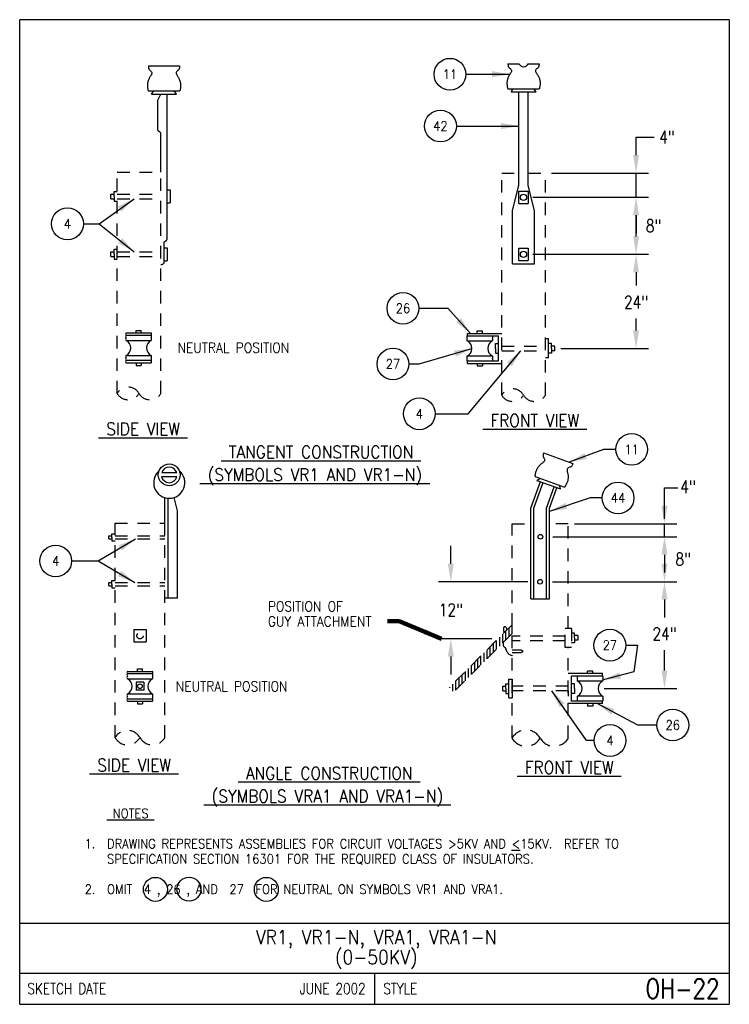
# Model space of a CAD drawing. Extents: x 0 to 7.1, y 0 to 9.85.
import ezdxf
from ezdxf.enums import TextEntityAlignment as Align

# ---------------------------------------------------------------- set-up
doc = ezdxf.new("R2010")
doc.units = 0
doc.header["$MEASUREMENT"] = 0
doc.linetypes.add('HIDDEN2', pattern=[0.1875, 0.125, -0.0625])
doc.layers.get('0').update_dxf_attribs({"color": 2, "linetype": 'CONTINUOUS'})
doc.layers.add('E-DETL', color=2, linetype='CONTINUOUS')
doc.layers.add('E-DETL-TEXT', color=3, linetype='CONTINUOUS')
doc.styles.add('ROMANS', font='ROMANS.SHX', dxfattribs={"width": 0.8})
doc.styles.get("Standard").update_dxf_attribs({"font": 'ROMANS.SHX', "width": 0.8, "height": 0.125})
doc.dimstyles.get("Standard").update_dxf_attribs({"dimtxt": 0.18, "dimasz": 0.18, "dimexe": 0.18, "dimexo": 0.0625, "dimgap": 0.09, "dimtad": 0, "dimtih": 1, "dimtoh": 1, "dimdec": 4, "dimzin": 0, "dimdsep": 46, "dimtxsty": 'Standard', "dimcen": 0.09, "dimadec": 0, "dimazin": 0, "dimtfac": 1, "dimtdec": 4, "dimtofl": 0, "dimtmove": 0, "dimatfit": 3, "dimfxl": 0, "dimtolj": 1, "dimtzin": 0, "dimarcsym": 0})

# ---------------------------------------------------------------- blocks, each defined once
blk = doc.blocks.new('*X0')
at = {"color": 0}
for p, q in [((4.8437, 3.4804), (4.8437, 3.5668)), ((4.875, 3.512), (4.875, 3.5979)), ((4.9062, 3.5436), (4.9062, 3.6291)), ((4.75, 3.3855), (4.75, 3.4734)), ((4.7812, 3.4171), (4.7812, 3.5045)), ((4.8125, 3.4488), (4.8125, 3.5356)), ((4.625, 3.259), (4.625, 3.3488)), ((4.6562, 3.2906), (4.6562, 3.3799)), ((4.6875, 3.3223), (4.6875, 3.4111)), ((4.7187, 3.3539), (4.7187, 3.4422)), ((4.5312, 3.1641), (4.5312, 3.2553)), ((4.5625, 3.1958), (4.5625, 3.2865)), ((4.5937, 3.2274), (4.5937, 3.3176)), ((4.4375, 3.0692), (4.4375, 3.1619)), ((4.4687, 3.1009), (4.4687, 3.193)), ((4.5, 3.1325), (4.5, 3.2242)), ((4.3437, 2.9744), (4.3437, 3.0685)), ((4.375, 3.006), (4.375, 3.0996)), ((4.4062, 3.0376), (4.4062, 3.1307)), ((4.2812, 3.0004), (4.2812, 3.0062)), ((4.3125, 2.9654), (4.3125, 3.0373))]:
    blk.add_line(p, q, dxfattribs=at)

msp = doc.modelspace()

# ---------------------------------------------------------------- linework, layer by layer
at = {"layer": 'E-DETL'}
for p, q in [((7.1036, 9.8484), (0, 9.8484)), ((0, 0), (0, 9.8484)), ((7.1036, 9.8484), (7.1036, 0)), ((0, 0.8125), (7.1036, 0.8125)), ((0, 0.3125), (7.1036, 0.3125)), ((3.5518, 0.3125), (3.5518, 0)), ((0, 0), (7.1036, 0))]:
    msp.add_line(p, q, dxfattribs=at)
at = {"layer": 'E-DETL', "color": 4}
for p, q in [((1.2886, 9.3859), (1.6011, 9.3859)), ((4.8873, 9.4078), (4.9971, 9.4078)), ((5.0915, 9.4078), (5.1998, 9.4078)), ((1.2886, 9.1359), (1.6011, 9.1359)), ((1.3198, 9.1046), (1.3422, 9.1359)), ((1.3198, 9.1046), (1.5698, 9.1046)), ((1.3823, 9.0421), (1.4136, 9.1046)), ((1.4761, 7.6671), (1.4761, 9.1046)), ((1.5698, 9.1046), (1.5474, 9.1359)), ((4.8873, 9.1578), (5.1998, 9.1578)), ((4.9186, 9.1265), (4.941, 9.1578)), ((4.9186, 9.1265), (5.1686, 9.1265)), ((4.9967, 8.189), (4.9967, 9.1265)), ((5.0905, 8.189), (5.0905, 9.1265)), ((5.1686, 9.1265), (5.1462, 9.1578)), ((1.3823, 8.7609), (1.3823, 9.0421)), ((1.4136, 8.3234), (1.4136, 8.6984)), ((4.9342, 7.939), (4.9967, 8.189)), ((5.153, 7.939), (5.0905, 8.189)), ((0.9136, 8.0577), (0.9136, 8.1046)), ((0.9136, 8.1046), (0.9448, 8.1046)), ((0.9448, 8.1296), (0.9761, 8.1296)), ((0.9448, 8.0812), (0.9448, 8.1296)), ((0.9448, 8.0812), (0.9448, 8.0327)), ((1.4761, 8.145), (1.5073, 8.145)), ((1.5073, 8.145), (1.5073, 8.0157)), ((4.9967, 8.1343), (5.0905, 8.1343)), ((4.9967, 8.0093), (4.9967, 8.1343)), ((5.0905, 8.1343), (5.0905, 8.0093)), ((0.9136, 8.0577), (0.9448, 8.0577)), ((0.9448, 8.0327), (0.9761, 8.0327)), ((1.4761, 8.0157), (1.5073, 8.0157)), ((4.9967, 8.0093), (5.0905, 8.0093)), ((4.9342, 7.4078), (4.9342, 7.939)), ((5.153, 7.4078), (5.153, 7.939)), ((1.4448, 7.4171), (1.4448, 7.6046)), ((0.9136, 7.4796), (0.9136, 7.5265)), ((0.9136, 7.5265), (0.9448, 7.5265)), ((0.9448, 7.503), (0.9448, 7.5515)), ((0.9448, 7.5515), (0.9761, 7.5515)), ((0.9448, 7.503), (0.9448, 7.4546)), ((1.4448, 7.5669), (1.4761, 7.5669)), ((1.4761, 7.5669), (1.4761, 7.4375)), ((4.9967, 7.439), (4.9967, 7.564)), ((4.9967, 7.564), (5.0905, 7.564)), ((5.0905, 7.564), (5.0905, 7.439)), ((0.9136, 7.4796), (0.9448, 7.4796)), ((0.9448, 7.4546), (0.9761, 7.4546)), ((1.4448, 7.4375), (1.4761, 7.4375)), ((4.9342, 7.4078), (5.153, 7.4078)), ((4.9967, 7.439), (5.0905, 7.439)), ((1.0655, 6.7153), (1.3155, 6.7153)), ((1.1645, 6.7403), (1.2165, 6.7403)), ((1.1645, 6.7153), (1.1645, 6.7403)), ((1.2165, 6.7153), (1.2165, 6.7403)), ((4.4811, 6.7102), (4.8248, 6.7102)), ((4.4811, 6.6852), (4.4811, 6.7102)), ((4.5801, 6.7352), (4.6321, 6.7352)), ((4.5801, 6.7102), (4.5801, 6.7352)), ((4.6321, 6.7102), (4.6321, 6.7352)), ((1.3155, 6.6903), (1.0655, 6.6903)), ((1.0655, 6.6403), (1.3155, 6.6403)), ((4.4811, 6.6852), (4.7311, 6.6852)), ((4.4811, 6.6352), (4.7311, 6.6352)), ((4.7311, 6.6852), (4.7936, 6.6852)), ((4.7623, 6.6087), (4.7936, 6.6087)), ((4.7623, 6.5602), (4.7623, 6.6087)), ((4.7936, 6.4352), (4.7936, 6.6852)), ((5.2936, 6.6548), (5.2623, 6.6548)), ((5.2936, 6.4673), (5.2936, 6.6548)), ((5.3248, 6.6087), (5.2936, 6.6087)), ((5.3248, 6.5602), (5.3248, 6.6087)), ((4.7623, 6.5602), (4.7623, 6.5118)), ((4.7623, 6.5118), (4.7936, 6.5118)), ((5.3248, 6.5118), (5.2936, 6.5118)), ((5.3561, 6.5837), (5.3248, 6.5837)), ((5.3248, 6.5602), (5.3248, 6.5118)), ((5.3561, 6.5368), (5.3248, 6.5368)), ((5.3561, 6.5368), (5.3561, 6.5837)), ((1.0655, 6.4903), (1.3155, 6.4903)), ((1.3155, 6.4403), (1.0655, 6.4403)), ((1.0655, 6.4153), (1.3155, 6.4153)), ((1.1645, 6.4153), (1.1645, 6.3903)), ((1.2165, 6.4153), (1.2165, 6.3903)), ((4.4811, 6.4852), (4.7311, 6.4852)), ((4.4811, 6.4352), (4.7311, 6.4352)), ((4.4811, 6.4102), (4.4811, 6.4352)), ((4.4811, 6.4102), (4.8248, 6.4102)), ((4.5801, 6.4102), (4.5801, 6.3852)), ((4.6321, 6.4102), (4.6321, 6.3852)), ((4.7311, 6.4352), (4.7936, 6.4352)), ((5.2936, 6.4673), (5.2623, 6.4673)), ((1.1645, 6.3903), (1.2165, 6.3903)), ((4.5801, 6.3852), (4.6321, 6.3852)), ((5.2448, 5.5153), (5.5385, 5.4084)), ((1.4227, 5.3183), (1.5719, 5.3183)), ((1.421, 5.2783), (1.5736, 5.2783)), ((5.1165, 4.9634), (5.2127, 5.2277)), ((5.1593, 5.2803), (5.453, 5.1735)), ((5.178, 5.2403), (5.2098, 5.262)), ((5.178, 5.2403), (5.4129, 5.1548)), ((5.1478, 4.9634), (5.2403, 5.2176)), ((5.2728, 4.9634), (5.3507, 5.1774)), ((5.304, 4.9634), (5.3783, 5.1674)), ((5.4129, 5.1548), (5.4026, 5.1918)), ((1.4542, 4.8118), (1.4542, 5.067)), ((1.4854, 4.0618), (1.4854, 5.0614)), ((1.5792, 4.9368), (1.5462, 5.0688)), ((1.5792, 4.0618), (1.5792, 4.9368)), ((5.1165, 4.0571), (5.1165, 4.9634)), ((5.1478, 4.0571), (5.1478, 4.9634)), ((5.2728, 4.0571), (5.2728, 4.9634)), ((5.304, 4.0571), (5.304, 4.9634)), ((0.8917, 4.6556), (0.8917, 4.6868)), ((0.8917, 4.6868), (0.9229, 4.6868)), ((0.8917, 4.6556), (0.9229, 4.6556)), ((0.9229, 4.6692), (0.9229, 4.707)), ((0.9229, 4.707), (0.9542, 4.707)), ((0.9229, 4.6692), (0.9229, 4.6354)), ((0.9229, 4.6354), (0.9542, 4.6354)), ((0.9229, 4.2005), (0.9229, 4.2383)), ((0.9229, 4.2383), (0.9542, 4.2383)), ((0.8917, 4.1868), (0.8917, 4.2181)), ((0.8917, 4.2181), (0.9229, 4.2181)), ((0.8917, 4.1868), (0.9229, 4.1868)), ((0.9229, 4.2005), (0.9229, 4.1666)), ((0.9229, 4.1666), (0.9542, 4.1666)), ((1.5792, 4.0618), (1.4542, 4.0618)), ((5.1165, 4.0571), (5.304, 4.0571)), ((1.1781, 3.3555), (1.2301, 3.3555)), ((1.1781, 3.3305), (1.1781, 3.3555)), ((1.2301, 3.3305), (1.2301, 3.3555)), ((1.0791, 3.3305), (1.3291, 3.3305)), ((1.3291, 3.3055), (1.0791, 3.3055)), ((1.0791, 3.2555), (1.3291, 3.2555)), ((4.8978, 3.2532), (4.929, 3.2532)), ((4.8978, 3.0657), (4.8978, 3.2532)), ((4.929, 3.2532), (4.929, 3.0657)), ((5.8353, 3.3087), (5.4915, 3.3087)), ((5.5228, 3.0337), (5.5228, 3.2837)), ((5.5853, 3.2837), (5.5228, 3.2837)), ((5.8353, 3.2837), (5.5853, 3.2837)), ((5.7363, 3.3337), (5.6843, 3.3337)), ((5.6843, 3.3087), (5.6843, 3.3337)), ((5.7363, 3.3087), (5.7363, 3.3337)), ((5.8353, 3.2837), (5.8353, 3.3087)), ((1.2432, 3.2206), (1.1651, 3.2206)), ((1.1651, 3.2206), (1.1651, 3.1424)), ((1.2432, 3.2206), (1.2432, 3.1424)), ((4.8353, 3.1352), (4.8353, 3.1821)), ((4.8353, 3.1821), (4.8665, 3.1821)), ((4.8665, 3.1587), (4.8665, 3.2071)), ((4.8665, 3.2071), (4.8978, 3.2071)), ((4.8665, 3.1587), (4.8665, 3.1102)), ((5.4915, 3.1352), (5.4915, 3.2005)), ((5.554, 3.2071), (5.5228, 3.2071)), ((5.554, 3.1587), (5.554, 3.2071)), ((5.554, 3.1587), (5.554, 3.1102)), ((5.8353, 3.2337), (5.5853, 3.2337)), ((1.0791, 3.1055), (1.3291, 3.1055)), ((1.0791, 3.0555), (1.3291, 3.0555)), ((1.2432, 3.1424), (1.1651, 3.1424)), ((4.8353, 3.1352), (4.8665, 3.1352)), ((4.8665, 3.1102), (4.8978, 3.1102)), ((4.8978, 3.0657), (4.929, 3.0657)), ((5.4915, 3.1352), (5.4915, 3.0821)), ((5.554, 3.1102), (5.5228, 3.1102)), ((5.8353, 3.0837), (5.5853, 3.0837)), ((1.0791, 3.0305), (1.3291, 3.0305)), ((1.1781, 3.0305), (1.1781, 3.0055)), ((1.1781, 3.0055), (1.2301, 3.0055)), ((1.2301, 3.0305), (1.2301, 3.0055)), ((5.8353, 3.0087), (5.4915, 3.0087)), ((5.5853, 3.0337), (5.5228, 3.0337)), ((5.8353, 3.0337), (5.5853, 3.0337)), ((5.6843, 3.0087), (5.6843, 2.9837)), ((5.7363, 2.9837), (5.6843, 2.9837)), ((5.7363, 3.0087), (5.7363, 2.9837)), ((5.8353, 3.0087), (5.8353, 3.0337))]:
    msp.add_line(p, q, dxfattribs=at)
at = {"layer": 'E-DETL', "linetype": 'HIDDEN2'}
for p, q in [((0.9761, 6.1101), (0.9761, 8.3234)), ((0.9761, 8.3234), (1.4136, 8.3234)), ((1.4136, 6.1101), (1.4136, 8.3234)), ((4.8248, 8.314), (4.9967, 8.314)), ((4.8248, 6.0937), (4.8248, 8.314)), ((5.0905, 8.314), (5.2623, 8.314)), ((5.2623, 6.0937), (5.2623, 8.314)), ((0.9542, 2.6673), (0.9542, 4.8118)), ((0.9542, 4.8118), (1.4542, 4.8118)), ((1.4542, 2.6673), (1.4542, 4.8118)), ((4.929, 2.6626), (4.929, 4.8071)), ((4.929, 4.8071), (5.1165, 4.8071)), ((5.4915, 4.8071), (5.304, 4.8071)), ((5.4915, 3.7579), (5.4915, 4.8071)), ((1.1417, 3.7493), (1.2667, 3.7493)), ((1.1417, 3.7493), (1.1417, 3.6243)), ((1.2667, 3.7493), (1.2667, 3.6243)), ((4.929, 3.7964), (4.3103, 3.1777)), ((4.929, 3.7081), (4.929, 3.7964)), ((5.4613, 3.5704), (5.4613, 3.7579)), ((5.4926, 3.7579), (5.4613, 3.7579)), ((5.5238, 3.7579), (5.4926, 3.7579)), ((5.5238, 3.7579), (5.5238, 3.5704)), ((4.929, 3.7081), (4.3545, 3.1335)), ((5.4613, 3.6821), (4.929, 3.6821)), ((5.5551, 3.7134), (5.5238, 3.7134)), ((5.5551, 3.665), (5.5551, 3.7134)), ((5.5863, 3.6884), (5.5551, 3.6884)), ((5.5551, 3.665), (5.5551, 3.6165)), ((5.5863, 3.6884), (5.5863, 3.6415)), ((1.1417, 3.6243), (1.2667, 3.6243)), ((5.4613, 3.6352), (4.929, 3.6352)), ((4.929, 3.5464), (5.0185, 3.5464)), ((5.0185, 3.5464), (5.0414, 3.5316)), ((5.5238, 3.5704), (5.4613, 3.5704)), ((5.4915, 2.6626), (5.4915, 3.5704)), ((5.5551, 3.6165), (5.5238, 3.6165)), ((5.5863, 3.6415), (5.5551, 3.6415)), ((4.929, 3.5179), (5.0185, 3.5179)), ((5.0185, 3.5179), (5.0414, 3.5316))]:
    msp.add_line(p, q, dxfattribs=at)
at = {"layer": 'E-DETL', "color": 4, "linetype": 'HIDDEN2'}
for p, q in [((0.9761, 8.1046), (1.4136, 8.1046)), ((0.9761, 8.0577), (1.4136, 8.0577)), ((0.9761, 7.5265), (1.4136, 7.5265)), ((0.9761, 7.4796), (1.4136, 7.4796)), ((4.8248, 6.5837), (5.2623, 6.5837)), ((4.8248, 6.5368), (5.2623, 6.5368)), ((0.9542, 4.6868), (1.4542, 4.6868)), ((0.9542, 4.6556), (1.4542, 4.6556)), ((0.9542, 4.2181), (1.4542, 4.2181)), ((0.9542, 4.1868), (1.4542, 4.1868)), ((5.4915, 3.1821), (4.929, 3.1821)), ((5.4915, 3.1352), (4.929, 3.1352))]:
    msp.add_line(p, q, dxfattribs=at)
at = {"layer": 'E-DETL', "color": 4}
for points in [[(1.2886, 9.3859), (1.2892, 9.3785), (1.29, 9.3715), (1.291, 9.3649), (1.2923, 9.359), (1.294, 9.354), (1.2963, 9.3502), (1.2989, 9.3471), (1.3021, 9.3445), (1.3056, 9.3418), (1.3095, 9.3388), (1.3136, 9.3351), (1.3176, 9.3307), (1.321, 9.3258), (1.3233, 9.3204), (1.3242, 9.3146), (1.3234, 9.3086), (1.3211, 9.3024), (1.3179, 9.2963), (1.3141, 9.2904), (1.3103, 9.2849), (1.3068, 9.2798), (1.3036, 9.2749), (1.3007, 9.27), (1.2978, 9.2648), (1.295, 9.2591), (1.2921, 9.2525), (1.2892, 9.2454), (1.2865, 9.2377), (1.284, 9.2299), (1.282, 9.222), (1.2805, 9.2142), (1.2795, 9.2065), (1.279, 9.1989), (1.2788, 9.1912), (1.279, 9.1835), (1.2795, 9.1756), (1.2803, 9.1679), (1.2812, 9.1606), (1.2822, 9.1541), (1.2833, 9.1486), (1.2843, 9.1445), (1.2854, 9.1414), (1.2864, 9.1391), (1.2874, 9.1374), (1.2884, 9.136)], [(1.6011, 9.3859), (1.6004, 9.3785), (1.5996, 9.3715), (1.5986, 9.3649), (1.5973, 9.359), (1.5956, 9.354), (1.5934, 9.3502), (1.5907, 9.3471), (1.5875, 9.3445), (1.584, 9.3418), (1.5802, 9.3388), (1.576, 9.3351), (1.5721, 9.3307), (1.5687, 9.3258), (1.5663, 9.3204), (1.5654, 9.3146), (1.5662, 9.3086), (1.5685, 9.3024), (1.5718, 9.2963), (1.5755, 9.2904), (1.5793, 9.2849), (1.5828, 9.2798), (1.586, 9.2749), (1.5889, 9.27), (1.5918, 9.2648), (1.5946, 9.2591), (1.5976, 9.2525), (1.6004, 9.2454), (1.6032, 9.2377), (1.6056, 9.2299), (1.6076, 9.222), (1.6091, 9.2142), (1.6101, 9.2065), (1.6107, 9.1989), (1.6108, 9.1912), (1.6106, 9.1835), (1.6101, 9.1756), (1.6093, 9.1679), (1.6084, 9.1606), (1.6074, 9.1541), (1.6063, 9.1486), (1.6053, 9.1445), (1.6042, 9.1414), (1.6032, 9.1391), (1.6022, 9.1374), (1.6012, 9.136)], [(4.8873, 9.4078), (4.888, 9.4005), (4.8888, 9.3934), (4.8898, 9.3868), (4.8911, 9.3809), (4.8928, 9.3759), (4.895, 9.3721), (4.8977, 9.369), (4.9009, 9.3664), (4.9044, 9.3637), (4.9082, 9.3607), (4.9124, 9.357), (4.9163, 9.3526), (4.9197, 9.3477), (4.9221, 9.3423), (4.923, 9.3365), (4.9222, 9.3305), (4.9199, 9.3243), (4.9166, 9.3182), (4.9129, 9.3123), (4.9091, 9.3068), (4.9056, 9.3017), (4.9024, 9.2968), (4.8994, 9.2919), (4.8966, 9.2868), (4.8938, 9.281), (4.8908, 9.2744), (4.888, 9.2673), (4.8852, 9.2596), (4.8828, 9.2518), (4.8808, 9.2439), (4.8793, 9.2361), (4.8783, 9.2284), (4.8777, 9.2208), (4.8776, 9.2131), (4.8778, 9.2054), (4.8783, 9.1975), (4.879, 9.1898), (4.88, 9.1825), (4.881, 9.176), (4.8821, 9.1705), (4.8831, 9.1664), (4.8842, 9.1633), (4.8852, 9.161), (4.8862, 9.1593), (4.8872, 9.1579)], [(5.1998, 9.4078), (5.1992, 9.4005), (5.1984, 9.3934), (5.1974, 9.3868), (5.1961, 9.3809), (5.1944, 9.3759), (5.1921, 9.3721), (5.1895, 9.369), (5.1863, 9.3664), (5.1828, 9.3637), (5.1789, 9.3607), (5.1748, 9.357), (5.1708, 9.3526), (5.1674, 9.3477), (5.1651, 9.3423), (5.1641, 9.3365), (5.165, 9.3305), (5.1673, 9.3243), (5.1705, 9.3182), (5.1743, 9.3123), (5.1781, 9.3068), (5.1816, 9.3017), (5.1848, 9.2968), (5.1877, 9.2919), (5.1906, 9.2868), (5.1934, 9.281), (5.1963, 9.2744), (5.1992, 9.2673), (5.2019, 9.2596), (5.2044, 9.2518), (5.2064, 9.2439), (5.2079, 9.2361), (5.2089, 9.2284), (5.2094, 9.2208), (5.2096, 9.2131), (5.2094, 9.2054), (5.2089, 9.1975), (5.2081, 9.1898), (5.2072, 9.1825), (5.2062, 9.176), (5.2051, 9.1705), (5.2041, 9.1664), (5.203, 9.1633), (5.202, 9.161), (5.201, 9.1593), (5.2, 9.1579)], [(1.4136, 8.6984), (1.4135, 8.7028), (1.4132, 8.7071), (1.4128, 8.7112), (1.4121, 8.7148), (1.411, 8.718), (1.4093, 8.7206), (1.4073, 8.7226), (1.4048, 8.7244), (1.4021, 8.726), (1.3991, 8.7276), (1.396, 8.7294), (1.3928, 8.7314), (1.3899, 8.7338), (1.3873, 8.7365), (1.3852, 8.7396), (1.3838, 8.7433), (1.3829, 8.7473), (1.3825, 8.7517), (1.3823, 8.7562), (1.3823, 8.7609)], [(1.4448, 7.6046), (1.4449, 7.6091), (1.4451, 7.6134), (1.4455, 7.6174), (1.4463, 7.6211), (1.4474, 7.6243), (1.449, 7.6268), (1.4511, 7.6289), (1.4535, 7.6306), (1.4563, 7.6322), (1.4593, 7.6339), (1.4624, 7.6356), (1.4655, 7.6377), (1.4685, 7.64), (1.4711, 7.6427), (1.4732, 7.6459), (1.4746, 7.6495), (1.4755, 7.6536), (1.4759, 7.6579), (1.476, 7.6625), (1.4761, 7.6671)], [(5.2448, 5.5153), (5.243, 5.5081), (5.2413, 5.5012), (5.24, 5.4947), (5.2392, 5.4887), (5.2391, 5.4835), (5.2399, 5.4791), (5.2413, 5.4753), (5.2434, 5.4717), (5.2458, 5.468), (5.2484, 5.4639), (5.251, 5.459), (5.2532, 5.4535), (5.2547, 5.4477), (5.2551, 5.4418), (5.254, 5.4361), (5.2511, 5.4307), (5.2469, 5.4257), (5.2418, 5.4211), (5.2362, 5.4168), (5.2307, 5.4129), (5.2257, 5.4093), (5.2211, 5.4059), (5.2166, 5.4023), (5.2122, 5.3984), (5.2075, 5.3939), (5.2025, 5.3888), (5.1974, 5.383), (5.1922, 5.3768), (5.1872, 5.3702), (5.1826, 5.3635), (5.1786, 5.3567), (5.175, 5.3498), (5.1719, 5.3428), (5.1691, 5.3357), (5.1667, 5.3283), (5.1644, 5.3208), (5.1625, 5.3133), (5.1609, 5.3061), (5.1596, 5.2996), (5.1588, 5.2941), (5.1583, 5.2899), (5.1582, 5.2866), (5.1584, 5.2841), (5.1588, 5.2822), (5.1593, 5.2805)], [(5.5385, 5.4084), (5.5354, 5.4017), (5.5322, 5.3953), (5.529, 5.3895), (5.5258, 5.3844), (5.5225, 5.3803), (5.5191, 5.3775), (5.5155, 5.3755), (5.5116, 5.3741), (5.5074, 5.3728), (5.5028, 5.3713), (5.4976, 5.3692), (5.4924, 5.3665), (5.4875, 5.363), (5.4834, 5.3587), (5.4806, 5.3536), (5.4793, 5.3476), (5.4794, 5.3411), (5.4803, 5.3342), (5.4819, 5.3274), (5.4835, 5.3209), (5.4851, 5.3149), (5.4864, 5.3093), (5.4875, 5.3037), (5.4884, 5.2978), (5.4891, 5.2914), (5.4896, 5.2843), (5.4899, 5.2766), (5.4898, 5.2684), (5.4894, 5.2602), (5.4886, 5.2521), (5.4874, 5.2443), (5.4857, 5.2367), (5.4836, 5.2294), (5.4811, 5.2221), (5.4782, 5.2149), (5.4751, 5.2077), (5.4717, 5.2007), (5.4684, 5.1942), (5.4652, 5.1884), (5.4623, 5.1837), (5.4599, 5.1801), (5.4579, 5.1776), (5.4561, 5.1758), (5.4546, 5.1745), (5.4532, 5.1735)]]:
    msp.add_lwpolyline(points, dxfattribs=at)
at = {"layer": 'E-DETL', "linetype": 'HIDDEN2'}
for points in [[(4.8779, 3.7502), (4.8765, 3.7539), (4.875, 3.7576), (4.8735, 3.7612), (4.872, 3.7645), (4.8703, 3.7676), (4.8685, 3.7703), (4.8665, 3.7727), (4.8645, 3.7746), (4.8622, 3.776), (4.8599, 3.7769), (4.8573, 3.7773), (4.8548, 3.7771), (4.8522, 3.7762), (4.8498, 3.7748), (4.8477, 3.7729), (4.8459, 3.7703), (4.8444, 3.7672), (4.8433, 3.7636), (4.8426, 3.7595), (4.8423, 3.7551), (4.8424, 3.7504), (4.8427, 3.7456), (4.8433, 3.7407), (4.844, 3.736), (4.8448, 3.7316), (4.8456, 3.7276), (4.8464, 3.724), (4.8471, 3.7209), (4.8478, 3.7182), (4.8484, 3.7159)], [(4.8384, 3.6111), (4.8383, 3.6074), (4.8384, 3.6037), (4.8387, 3.6), (4.8392, 3.5963), (4.84, 3.5925), (4.8412, 3.5889), (4.8428, 3.5853), (4.8447, 3.582), (4.8467, 3.5792), (4.8489, 3.5768), (4.8511, 3.5751), (4.8533, 3.5736), (4.8554, 3.5721), (4.8576, 3.5701), (4.8596, 3.5674), (4.8615, 3.5636), (4.8633, 3.559), (4.8651, 3.5539), (4.8668, 3.5488), (4.8686, 3.5439), (4.8703, 3.5396), (4.8722, 3.5357), (4.8742, 3.5321), (4.8764, 3.5284), (4.8788, 3.5245), (4.8816, 3.5203), (4.8848, 3.5158), (4.8885, 3.5112), (4.8928, 3.5068), (4.8978, 3.5027), (4.9036, 3.4991), (4.9098, 3.4959), (4.9158, 3.4933), (4.9212, 3.4911), (4.9255, 3.4893), (4.9283, 3.488), (4.9299, 3.487), (4.9305, 3.4862), (4.9305, 3.4857), (4.9302, 3.4852)]]:
    msp.add_lwpolyline(points, dxfattribs=at)
at = {"layer": 'E-DETL', "color": 4}
for centre, radius in [((5.0436, 8.0718), 0.0312), ((5.0436, 7.5015), 0.0312), ((1.4973, 5.2952), 0.1094), ((5.2124, 4.6767), 0.0234), ((5.2098, 4.2272), 0.0234), ((1.2042, 3.1815), 0.0234)]:
    msp.add_circle(centre, radius, dxfattribs=at)
at = {"layer": 'E-DETL', "linetype": 'HIDDEN2'}
msp.add_circle((1.2042, 3.6868), 0.0312, dxfattribs=at)
at = {"layer": 'E-DETL', "color": 4}
for centre, radius, start, end in [((5.0443, 9.4307), 0.0525, 205.92007, 334.07932), ((1.4091, 7.4428), 0.044, 275.8468, 324.32248), ((1.0774, 6.7028), 0.0173, 133.68498, 226.31638), ((1.3036, 6.7028), 0.0173, 313.68301, 46.31473), ((1.0774, 6.6778), 0.0173, 133.68498, 226.31638), ((1.0774, 6.6528), 0.0173, 133.68498, 226.31638), ((1.0272, 6.5653), 0.0842, 297.05411, 62.94528), ((1.3538, 6.5653), 0.0842, 117.05443, 242.94527), ((1.3036, 6.6778), 0.0173, 313.68301, 46.31473), ((1.3036, 6.6528), 0.0173, 313.68301, 46.31473), ((4.493, 6.6727), 0.0173, 133.68556, 226.31638), ((4.493, 6.6477), 0.0173, 133.68556, 226.31638), ((4.4428, 6.5602), 0.0842, 297.05426, 62.94516), ((4.7694, 6.5602), 0.0842, 117.05456, 242.94513), ((4.7191, 6.6727), 0.0173, 313.68301, 46.31415), ((4.7191, 6.6477), 0.0173, 313.68301, 46.31415), ((1.0774, 6.4778), 0.0173, 133.68498, 226.31638), ((1.0774, 6.4528), 0.0173, 133.68498, 226.31638), ((1.0774, 6.4278), 0.0173, 133.68498, 226.31638), ((1.3036, 6.4778), 0.0173, 313.68301, 46.31473), ((1.3036, 6.4528), 0.0173, 313.68301, 46.31473), ((1.3036, 6.4278), 0.0173, 313.68301, 46.31473), ((4.493, 6.4727), 0.0173, 133.68556, 226.31638), ((4.493, 6.4477), 0.0173, 133.68556, 226.31638), ((4.7191, 6.4727), 0.0173, 313.68301, 46.31415), ((4.7191, 6.4477), 0.0173, 313.68301, 46.31415), ((1.4973, 5.2172), 0.1562, 131.18842, 49.50674), ((1.4973, 5.2952), 0.0781, 17.23229, 162.76772), ((1.4973, 5.2952), 0.0781, 192.45943, 347.53998), ((1.091, 3.318), 0.0173, 133.68498, 226.31638), ((1.091, 3.293), 0.0173, 133.68498, 226.31638), ((1.091, 3.268), 0.0173, 133.68498, 226.31638), ((1.0408, 3.1805), 0.0842, 297.05405, 62.94528), ((1.3674, 3.1805), 0.0842, 117.05443, 242.94534), ((1.3171, 3.318), 0.0173, 313.68301, 46.31473), ((1.3171, 3.293), 0.0173, 313.68301, 46.31473), ((1.3171, 3.268), 0.0173, 313.68301, 46.31473), ((5.5972, 3.2712), 0.0173, 133.68556, 226.31638), ((5.5972, 3.2462), 0.0173, 133.68556, 226.31638), ((5.8233, 3.2712), 0.0173, 313.68301, 46.31415), ((5.8233, 3.2462), 0.0173, 313.68301, 46.31415), ((5.5469, 3.1587), 0.0842, 297.0542, 62.94516), ((5.8736, 3.1587), 0.0842, 117.05456, 242.94521), ((1.091, 3.093), 0.0173, 133.68443, 226.31638), ((1.091, 3.068), 0.0173, 133.68443, 226.31638), ((1.091, 3.043), 0.0173, 133.68443, 226.31638), ((1.3171, 3.093), 0.0173, 313.68301, 46.31528), ((1.3171, 3.068), 0.0173, 313.68301, 46.31528), ((1.3171, 3.043), 0.0173, 313.68301, 46.31528), ((5.5972, 3.0712), 0.0173, 133.68501, 226.31638), ((5.5972, 3.0462), 0.0173, 133.68501, 226.31638), ((5.8233, 3.0712), 0.0173, 313.68301, 46.3147), ((5.8233, 3.0462), 0.0173, 313.68301, 46.3147)]:
    msp.add_arc(centre, radius, start, end, dxfattribs=at)
at = {"layer": 'E-DETL', "linetype": 'HIDDEN2'}
for centre, radius, start, end in [((1.0854, 6.047), 0.1263, 30, 150), ((1.0854, 6.1733), 0.1263, 210, 330), ((1.3042, 6.1733), 0.1263, 210, 330), ((4.9342, 6.0306), 0.1263, 30, 150), ((4.9342, 6.1569), 0.1263, 210, 330), ((5.153, 6.1569), 0.1263, 210, 330), ((1.0792, 2.5952), 0.1443, 30, 150), ((1.0792, 2.7395), 0.1443, 210, 330), ((1.3292, 2.7395), 0.1443, 210, 330), ((5.0696, 2.5814), 0.1624, 30, 150), ((5.0696, 2.7438), 0.1624, 210, 330), ((5.3509, 2.7438), 0.1624, 210, 330)]:
    msp.add_arc(centre, radius, start, end, dxfattribs=at)
at = {"layer": 'E-DETL-TEXT'}
for p, q in [((4.4658, 9.3028), (4.9056, 9.3028)), ((4.3712, 8.7848), (4.997, 8.7848)), ((6.1703, 8.4937), (6.1703, 8.6734)), ((6.1703, 8.6734), (6.3503, 8.6734)), ((5.3248, 8.314), (6.2953, 8.314)), ((6.1703, 8.0718), (6.1703, 8.314)), ((0.7966, 7.8066), (1.1444, 8.0577)), ((5.1373, 8.0718), (6.2953, 8.0718)), ((5.1373, 8.0718), (6.2953, 8.0718)), ((6.1703, 7.6812), (6.1703, 7.8921)), ((6.1703, 7.8921), (6.1703, 7.7125)), ((0.6376, 7.8066), (0.7966, 7.8066)), ((0.7966, 7.8066), (1.1444, 7.5265)), ((5.1373, 7.5015), (6.2953, 7.5015)), ((5.1373, 7.5015), (6.2953, 7.5015)), ((6.1703, 7.3218), (6.1703, 7.1882)), ((3.9953, 6.9615), (4.2847, 6.9615)), ((4.2847, 6.9615), (4.5131, 6.7102)), ((6.1703, 6.7399), (6.1703, 6.8594)), ((3.9979, 6.4048), (4.527, 6.5582)), ((4.488, 5.9066), (5.0171, 6.5368)), ((5.4186, 6.5602), (6.2953, 6.5602)), ((3.8951, 6.4048), (3.9979, 6.4048)), ((4.1596, 5.9066), (4.488, 5.9066)), ((5.8441, 5.5502), (5.5003, 5.4223)), ((5.9672, 5.5502), (5.8441, 5.5502)), ((6.4547, 4.9868), (6.4547, 5.1665)), ((6.4547, 5.1665), (6.5878, 5.1665)), ((5.7094, 5.0651), (5.304, 4.9304)), ((5.8313, 5.0651), (5.7094, 5.0651)), ((6.4547, 4.8564), (6.4547, 5.0361)), ((5.554, 4.8071), (6.5797, 4.8071)), ((6.4547, 4.6767), (6.4547, 4.8071)), ((0.7858, 4.4342), (1.1602, 4.6556)), ((5.3372, 4.6767), (6.5797, 4.6767)), ((5.3372, 4.6767), (6.5797, 4.6767)), ((4.316, 4.4069), (4.316, 4.5866)), ((0.52, 4.4342), (0.7858, 4.4342)), ((0.7858, 4.4342), (1.153, 4.2181)), ((6.4547, 4.497), (6.4547, 4.3174)), ((5.0864, 4.2272), (4.191, 4.2272)), ((5.3347, 4.2272), (6.5797, 4.2272)), ((5.3347, 4.2272), (6.5797, 4.2272)), ((6.4547, 4.0475), (6.4547, 3.87)), ((6.4547, 4.0475), (6.4547, 3.8678)), ((4.727, 3.657), (4.191, 3.657)), ((6.0667, 3.5916), (6.1849, 3.5916)), ((6.1849, 3.5916), (6.1473, 3.3246)), ((4.316, 3.4773), (4.316, 3.2976)), ((6.4547, 3.3384), (6.4547, 3.5411)), ((6.1473, 3.3246), (5.8405, 3.2442)), ((5.8518, 3.1587), (6.5797, 3.1587)), ((5.675, 2.6387), (5.3272, 3.1352)), ((6.1865, 2.7936), (5.7801, 3.0087)), ((6.3788, 2.7936), (6.1865, 2.7936)), ((5.7502, 2.6387), (5.675, 2.6387))]:
    msp.add_line(p, q, dxfattribs=at)
for centre, radius in [((4.3068, 9.3028), 0.159), ((4.2122, 8.7848), 0.159), ((0.4786, 7.8066), 0.159), ((3.8363, 6.9615), 0.159), ((3.7361, 6.4048), 0.159), ((4.0006, 5.9066), 0.159), ((6.1262, 5.5502), 0.159), ((5.9903, 5.0651), 0.159), ((0.361, 4.4342), 0.159), ((5.9077, 3.5916), 0.159), ((6.5378, 2.7936), 0.159), ((5.9092, 2.6387), 0.159), ((1.3585, 1.1495), 0.12), ((1.695, 1.1518), 0.12), ((2.4691, 1.1497), 0.12)]:
    msp.add_circle(centre, radius, dxfattribs=at)
for points in [[(4.7283, 9.3341), (4.9056, 9.3028), (4.7283, 9.2716)], [(4.8197, 8.8161), (4.997, 8.7848), (4.8197, 8.7536)], [(6.1403, 8.4937), (6.2002, 8.4937), (6.1703, 8.314)], [(0.9824, 7.9793), (1.1444, 8.0577), (1.0189, 7.9286)], [(6.1403, 7.8921), (6.2002, 7.8921), (6.1703, 8.0718)], [(6.1403, 7.8921), (6.2002, 7.8921), (6.1703, 8.0718)], [(1.0259, 7.662), (1.1444, 7.5265), (0.9867, 7.6133)], [(6.1403, 7.6812), (6.2002, 7.6812), (6.1703, 7.5015)], [(6.1403, 7.3218), (6.2002, 7.3218), (6.1703, 7.5015)], [(4.417, 6.8625), (4.5131, 6.7102), (4.3707, 6.8204)], [(6.1403, 6.7399), (6.2002, 6.7399), (6.1703, 6.5602)], [(4.348, 6.5389), (4.527, 6.5582), (4.3654, 6.4788)], [(4.8792, 6.4212), (5.0171, 6.5368), (4.9271, 6.381)], [(5.6773, 5.4548), (5.5003, 5.4223), (5.6555, 5.5134)], [(5.4821, 4.9566), (5.304, 4.9304), (5.4624, 5.0159)], [(6.4247, 4.9868), (6.4846, 4.9868), (6.4547, 4.8071)], [(0.9917, 4.5923), (1.1602, 4.6556), (1.0235, 4.5385)], [(6.4247, 4.497), (6.4846, 4.497), (6.4547, 4.6767)], [(1.0161, 4.335), (1.153, 4.2181), (0.9843, 4.2811)], [(4.286, 4.4069), (4.3459, 4.4069), (4.316, 4.2272)], [(6.4247, 4.4069), (6.4846, 4.4069), (6.4547, 4.2272)], [(6.4247, 4.0475), (6.4846, 4.0475), (6.4547, 4.2272)], [(6.4247, 4.0475), (6.4846, 4.0475), (6.4547, 4.2272)], [(4.286, 3.4773), (4.3459, 3.4773), (4.316, 3.657)], [(6.0199, 3.2589), (5.8405, 3.2442), (6.004, 3.3193)], [(6.4247, 3.3384), (6.4846, 3.3384), (6.4547, 3.1587)], [(5.4033, 2.9721), (5.3272, 3.1352), (5.4545, 3.008)], [(5.9221, 2.8981), (5.7801, 3.0087), (5.9514, 2.9534)]]:
    msp.add_solid(points, dxfattribs=at)

# ---------------------------------------------------------------- block references
at = {"layer": 'E-DETL', "linetype": 'HIDDEN2'}
msp.add_blockref('*X0', (0.0238, 0.1665), dxfattribs=at)

# ---------------------------------------------------------------- texts
at = {"layer": 'E-DETL-TEXT', "width": 0.9}
for s, height, p in [('11', 0.09375, (4.3068, 9.3028)), ('42', 0.09375, (4.2122, 8.7848)), ('4', 0.0938, (0.4786, 7.8066)), ('26', 0.09375, (3.8363, 6.9615)), ('27', 0.09375, (3.7361, 6.4048)), ('4', 0.0938, (4.0006, 5.9066)), ('11', 0.09375, (6.1262, 5.5502)), ('44', 0.09375, (5.9903, 5.0651)), ('4', 0.0938, (0.361, 4.4342)), ('27', 0.09375, (5.9077, 3.5916)), ('26', 0.09375, (6.5378, 2.7936)), ('4', 0.0938, (5.9092, 2.6387))]:
    msp.add_text(s, height=height, dxfattribs=at).set_placement(p, align=Align.MIDDLE)
at = {"layer": 'E-DETL-TEXT', "style": 'ROMANS', "width": 0.9}
for s, height, p in [('NEUTRAL POSITION', 0.1, (1.5796, 6.5177)), ('%%U SIDE VIEW ', 0.125, (0.7892, 5.6923)), ('%%U FRONT VIEW ', 0.125, (4.635, 5.7762)), ('%%U TANGENT CONSTRUCTION ', 0.125, (2.0161, 5.4611)), ('%%U (SYMBOLS VR1 AND VR1-N) ', 0.125, (1.8048, 5.2352)), ('POSITION OF', 0.1, (2.4842, 3.9299)), ('GUY ATTACHMENT', 0.1, (2.4842, 3.7799)), ('NEUTRAL POSITION', 0.1, (1.5625, 3.1303)), ('%%U SIDE VIEW ', 0.125, (0.6991, 2.3296)), ('%%U ANGLE CONSTRUCTION ', 0.125, (2.1874, 2.2486)), ('%%U FRONT VIEW ', 0.125, (4.9806, 2.3056)), ('%%U (SYMBOLS VRA1 AND VRA1-N) ', 0.125, (1.8437, 2.0194)), ('%%U NOTES ', 0.09375, (0.8741, 1.8626)), ('DRAWING REPRESENTS ASSEMBLIES FOR CIRCUIT VOLTAGES >5KV AND %%U<%%U15KV.  REFER TO', 0.09375, (0.8741, 1.559)), ('SPECIFICATION SECTION 16301 FOR THE REQUIRED CLASS OF INSULATORS.', 0.09375, (0.8741, 1.4073)), ('OMIT  4 , 26 , AND  27  FOR NEUTRAL ON SYMBOLS VR1 AND VRA1.', 0.09375, (0.8741, 1.1037))]:
    msp.add_text(s, height=height, dxfattribs=at).set_placement(p)
for s, p in [('1.  ', (0.8741, 1.559)), ('2.  ', (0.8741, 1.1037))]:
    msp.add_text(s, height=0.09375, dxfattribs=at).set_placement(p, align=Align.RIGHT)
for s, p in [('VR1, VR1-N, VRA1, VRA1-N', (3.5688, 0.6031)), ('(0-50KV)', (3.5688, 0.4031))]:
    msp.add_text(s, height=0.14, dxfattribs=at).set_placement(p, align=Align.CENTER)
at = {"layer": 'E-DETL-TEXT', "style": 'ROMANS', "width": 0.8}
for s, p in [('SKETCH DATE', (0.0773, 0.1563)), ('STYLE', (3.6406, 0.1563))]:
    msp.add_text(s, height=0.11, dxfattribs=at).set_placement(p, align=Align.MIDDLE_LEFT)
for s, height, p in [('JUNE 2002', 0.11, (3.463, 0.1563)), ('OH-22', 0.19685, (7.0055, 0.1563))]:
    msp.add_text(s, height=height, dxfattribs=at).set_placement(p, align=Align.MIDDLE_RIGHT)
at = {"layer": 'E-DETL-TEXT', "char_height": 0.125, "attachment_point": 5, "style": 'ROMANS'}
for s, insert in [('\\A1;4"', (6.4784, 8.6734)), ('\\A1;8"', (6.3455, 7.7867)), ('\\A1;24"', (6.1703, 7.0238)), ('\\A1;4"', (6.6907, 5.1766)), ('\\A1;8"', (6.6419, 4.452)), ('\\A1;12"', (4.316, 3.9448)), ('\\A1;24"', (6.4547, 3.7056))]:
    msp.add_mtext(s, dxfattribs=dict(at, insert=insert))

# ---------------------------------------------------------------- leaders
at = {"layer": 'E-DETL-TEXT'}
msp.add_leader([(4.2213, 3.657), (3.7986, 3.8314), (3.6818, 3.8314)], dimstyle='Standard', override={"dimtxt": 0.125, "dimasz": 0.179688, "dimexe": 0.125, "dimdec": 6, "dimlunit": 4, "dimtxsty": 'ROMANS', "dimclrd": 256, "dimclre": 256, "dimclrt": 256, "dimtdec": 6, "dimlwd": 65535, "dimlwe": 65535}, dxfattribs=at)

doc.saveas('drawing.dxf')
